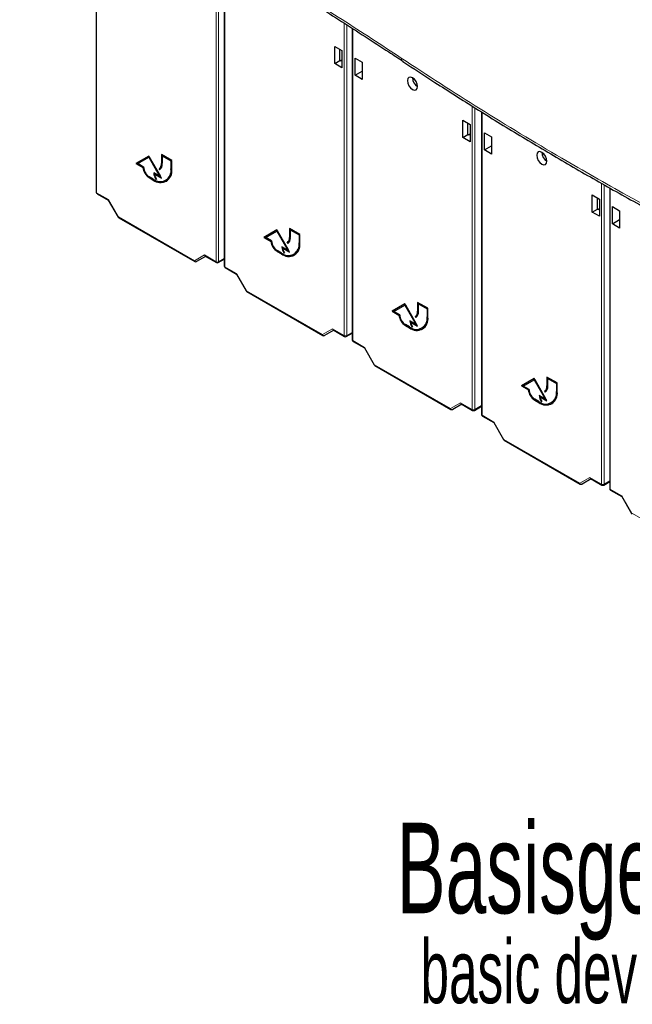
# Paper-space layout 'Blatt2' of a CAD drawing. Header units: millimetres. Extents: x 5 to 418, y 2 to 292.
# Tile 3 of 93: x 114 to 148, y 62 to 116. Entities that reach past the tile are written whole.
import ezdxf

# ---------------------------------------------------------------- set-up
doc = ezdxf.new("R2010")
doc.units = ezdxf.units.MM
doc.layers.add('SLD-0', color=7, linetype='Continuous')
doc.styles.add('SLDTEXTSTYLE0', font='TXT', dxfattribs={"width": 0.605})

psp = doc.layouts.new('Blatt2')

# ---------------------------------------------------------------- linework, layer by layer
at = {"color": 7, "linetype": 'Continuous', "lineweight": 25}
for p, q in [((118.074, 124.192), (118.074, 106.797)), ((125.145, 120.197), (125.145, 102.715)), ((132.216, 115.842), (132.216, 98.633)), ((131.246, 114.847), (131.646, 114.616)), ((131.246, 113.895), (131.246, 114.847)), ((131.534, 114.061), (131.534, 114.681)), ((131.646, 114.616), (131.646, 113.664)), ((131.246, 113.895), (131.534, 114.061)), ((131.646, 113.664), (131.246, 113.895)), ((131.556, 114.049), (131.534, 114.061)), ((131.556, 114.049), (131.646, 114.101)), ((132.367, 113.249), (132.367, 114.2)), ((132.367, 114.2), (132.766, 113.969)), ((132.766, 113.969), (132.766, 113.018)), ((132.367, 113.249), (132.766, 113.479)), ((132.766, 113.018), (132.367, 113.249)), ((135.557, 113.003), (135.631, 113.048)), ((139.358, 111.222), (139.358, 94.51)), ((138.317, 110.765), (138.717, 110.534)), ((138.317, 109.813), (138.317, 110.765)), ((138.605, 109.979), (138.605, 110.599)), ((138.717, 110.534), (138.717, 109.582)), ((138.317, 109.813), (138.605, 109.979)), ((138.627, 109.967), (138.605, 109.979)), ((138.627, 109.967), (138.717, 110.019)), ((139.508, 109.126), (139.508, 110.077)), ((139.508, 110.077), (139.908, 109.847)), ((138.717, 109.582), (138.317, 109.813)), ((139.508, 109.126), (139.908, 109.357)), ((139.908, 109.847), (139.908, 108.895)), ((120.976, 108.787), (120.268, 108.379)), ((120.976, 108.787), (120.297, 108.395)), ((121.683, 107.562), (120.976, 108.787)), ((122.248, 108.542), (121.683, 108.869)), ((121.683, 108.869), (121.683, 108.379)), ((121.711, 108.852), (121.711, 108.395)), ((121.753, 108.812), (121.725, 108.795)), ((121.725, 108.354), (121.725, 108.795)), ((121.725, 108.795), (122.206, 108.518)), ((121.753, 108.812), (122.234, 108.534)), ((139.908, 108.895), (139.508, 109.126)), ((142.699, 108.88), (142.772, 108.926)), ((120.297, 108.395), (120.268, 108.379)), ((120.268, 108.379), (120.653, 108.157)), ((120.297, 108.395), (120.681, 108.173)), ((120.371, 108.369), (120.976, 108.718)), ((120.693, 108.183), (120.371, 108.369)), ((121.004, 108.734), (120.976, 108.718)), ((120.976, 108.718), (121.58, 107.67)), ((121.004, 108.734), (121.608, 107.687)), ((122.234, 108.534), (122.206, 108.518)), ((122.206, 108.518), (122.206, 108.077)), ((122.234, 108.534), (122.234, 108.093)), ((122.248, 108.052), (122.248, 108.542)), ((120.681, 108.173), (120.653, 108.157)), ((121.58, 107.67), (121.258, 107.856)), ((121.329, 107.799), (121.301, 107.783)), ((121.301, 107.783), (121.683, 107.562)), ((121.329, 107.799), (121.654, 107.611)), ((121.578, 108.102), (121.55, 108.086)), ((121.55, 108.086), (121.58, 108.034)), ((121.578, 108.102), (121.607, 108.052)), ((121.608, 107.687), (121.58, 107.67)), ((121.23, 107.513), (121.004, 107.644)), ((121.004, 107.595), (121.23, 107.464)), ((121.032, 107.611), (121.258, 107.481)), ((121.393, 107.533), (121.366, 107.517)), ((121.366, 107.517), (121.404, 107.517)), ((121.92, 107.445), (121.948, 107.461)), ((118.124, 106.71), (118.747, 106.35)), ((145.459, 106.642), (145.859, 106.411)), ((145.459, 105.69), (145.459, 106.642)), ((146.429, 107.025), (146.429, 90.428)), ((118.746, 106.353), (119.285, 105.418)), ((145.747, 105.856), (145.747, 106.476)), ((145.859, 106.411), (145.859, 105.46)), ((145.459, 105.69), (145.747, 105.856)), ((145.859, 105.46), (145.459, 105.69)), ((145.769, 105.844), (145.747, 105.856)), ((145.769, 105.844), (145.859, 105.896)), ((146.579, 105.044), (146.579, 105.995)), ((146.579, 105.995), (146.979, 105.765)), ((146.979, 105.765), (146.979, 104.813)), ((119.322, 105.382), (123.519, 102.959)), ((146.579, 105.044), (146.979, 105.275)), ((146.979, 104.813), (146.579, 105.044)), ((128.047, 104.705), (127.339, 104.297)), ((128.047, 104.705), (127.368, 104.313)), ((127.442, 104.287), (128.047, 104.636)), ((128.754, 103.48), (128.047, 104.705)), ((128.075, 104.652), (128.047, 104.636)), ((128.047, 104.636), (128.651, 103.588)), ((128.075, 104.652), (128.68, 103.605)), ((129.319, 104.46), (128.754, 104.787)), ((128.754, 104.787), (128.754, 104.297)), ((128.782, 104.77), (128.782, 104.313)), ((128.824, 104.73), (128.796, 104.713)), ((128.796, 104.272), (128.796, 104.713)), ((128.796, 104.713), (129.277, 104.436)), ((128.824, 104.73), (129.305, 104.452)), ((129.305, 104.452), (129.277, 104.436)), ((129.277, 104.436), (129.277, 103.995)), ((129.305, 104.452), (129.305, 104.011)), ((129.319, 103.97), (129.319, 104.46)), ((127.368, 104.313), (127.339, 104.297)), ((127.339, 104.297), (127.724, 104.075)), ((127.368, 104.313), (127.752, 104.091)), ((127.764, 104.101), (127.442, 104.287)), ((127.752, 104.091), (127.724, 104.075)), ((128.649, 104.02), (128.621, 104.004)), ((128.621, 104.004), (128.651, 103.952)), ((128.649, 104.02), (128.678, 103.97)), ((128.301, 103.431), (128.075, 103.562)), ((128.075, 103.513), (128.301, 103.382)), ((128.103, 103.529), (128.329, 103.399)), ((128.651, 103.588), (128.329, 103.774)), ((128.4, 103.717), (128.372, 103.701)), ((128.372, 103.701), (128.754, 103.48)), ((128.4, 103.717), (128.725, 103.529)), ((128.464, 103.451), (128.437, 103.435)), ((128.437, 103.435), (128.475, 103.435)), ((128.68, 103.605), (128.651, 103.588)), ((128.991, 103.363), (129.019, 103.379)), ((124.121, 103.248), (123.62, 102.959)), ((124.091, 103.265), (124.717, 102.904)), ((124.817, 102.904), (125.145, 103.094)), ((125.195, 102.628), (125.818, 102.268)), ((125.817, 102.271), (126.356, 101.336)), ((126.393, 101.3), (130.59, 98.877)), ((135.118, 100.623), (134.411, 100.215)), ((135.118, 100.623), (134.439, 100.231)), ((135.825, 99.398), (135.118, 100.623)), ((136.39, 100.378), (135.825, 100.705)), ((135.825, 100.705), (135.825, 100.215)), ((135.853, 100.688), (135.853, 100.231)), ((135.895, 100.648), (135.867, 100.631)), ((135.867, 100.19), (135.867, 100.631)), ((135.867, 100.631), (136.348, 100.354)), ((135.895, 100.648), (136.376, 100.37)), ((134.439, 100.231), (134.411, 100.215)), ((134.411, 100.215), (134.795, 99.993)), ((134.439, 100.231), (134.823, 100.009)), ((134.513, 100.205), (135.118, 100.554)), ((134.835, 100.019), (134.513, 100.205)), ((135.146, 100.57), (135.118, 100.554)), ((135.118, 100.554), (135.722, 99.506)), ((135.146, 100.57), (135.751, 99.523)), ((136.376, 100.37), (136.348, 100.354)), ((136.348, 100.354), (136.348, 99.913)), ((136.376, 100.37), (136.376, 99.929)), ((136.39, 99.888), (136.39, 100.378)), ((134.823, 100.009), (134.795, 99.993)), ((135.722, 99.506), (135.401, 99.692)), ((135.471, 99.635), (135.443, 99.619)), ((135.443, 99.619), (135.825, 99.398)), ((135.471, 99.635), (135.796, 99.447)), ((135.721, 99.938), (135.692, 99.922)), ((135.692, 99.922), (135.722, 99.87)), ((135.721, 99.938), (135.749, 99.888)), ((131.192, 99.166), (130.691, 98.877)), ((131.162, 99.183), (131.788, 98.822)), ((131.888, 98.822), (132.216, 99.012)), ((135.372, 99.349), (135.146, 99.48)), ((135.146, 99.431), (135.372, 99.3)), ((135.174, 99.447), (135.401, 99.317)), ((135.535, 99.369), (135.508, 99.353)), ((135.508, 99.353), (135.546, 99.353)), ((135.751, 99.523), (135.722, 99.506)), ((136.062, 99.281), (136.09, 99.297)), ((132.266, 98.546), (132.889, 98.186)), ((132.888, 98.189), (133.428, 97.254)), ((133.464, 97.218), (137.661, 94.795)), ((142.259, 96.5), (141.552, 96.092)), ((142.259, 96.5), (141.581, 96.108)), ((141.655, 96.082), (142.259, 96.431)), ((142.967, 95.275), (142.259, 96.5)), ((142.288, 96.447), (142.259, 96.431)), ((142.259, 96.431), (142.864, 95.384)), ((142.288, 96.447), (142.892, 95.4)), ((143.532, 96.255), (142.967, 96.582)), ((142.967, 96.582), (142.967, 96.092)), ((142.995, 96.566), (142.995, 96.108)), ((143.037, 96.525), (143.009, 96.508)), ((143.009, 96.067), (143.009, 96.508)), ((143.009, 96.508), (143.49, 96.231)), ((143.037, 96.525), (143.518, 96.247)), ((141.581, 96.108), (141.552, 96.092)), ((141.552, 96.092), (141.937, 95.87)), ((141.581, 96.108), (141.965, 95.886)), ((141.977, 95.896), (141.655, 96.082)), ((141.965, 95.886), (141.937, 95.87)), ((142.862, 95.815), (142.834, 95.799)), ((142.834, 95.799), (142.864, 95.747)), ((142.862, 95.815), (142.891, 95.765)), ((143.518, 96.247), (143.49, 96.231)), ((143.49, 96.231), (143.49, 95.79)), ((143.518, 96.247), (143.518, 95.806)), ((143.532, 95.765), (143.532, 96.255)), ((142.514, 95.226), (142.288, 95.357)), ((142.288, 95.308), (142.514, 95.177)), ((142.316, 95.324), (142.542, 95.194)), ((142.864, 95.384), (142.542, 95.569)), ((142.613, 95.512), (142.584, 95.496)), ((142.584, 95.496), (142.967, 95.275)), ((142.613, 95.512), (142.938, 95.324)), ((142.677, 95.246), (142.65, 95.23)), ((142.65, 95.23), (142.688, 95.23)), ((142.892, 95.4), (142.864, 95.384)), ((138.263, 95.084), (137.762, 94.795)), ((138.233, 95.101), (138.859, 94.74)), ((138.959, 94.74), (139.358, 94.97)), ((143.204, 95.158), (143.232, 95.174)), ((139.408, 94.423), (140.031, 94.063)), ((140.03, 94.066), (140.569, 93.131)), ((140.606, 93.095), (144.803, 90.672)), ((145.404, 90.961), (144.904, 90.672)), ((145.375, 90.978), (146.001, 90.617)), ((146.101, 90.617), (146.429, 90.807)), ((146.479, 90.341), (147.102, 89.981)), ((147.101, 89.984), (147.64, 89.049))]:
    psp.add_line(p, q, dxfattribs=at)
at = {"color": 7, "linetype": 'Continuous', "lineweight": 18}
for p, q in [((118.103, 124.176), (118.103, 106.756)), ((124.696, 102.95), (124.696, 120.463)), ((124.836, 120.38), (124.836, 102.949)), ((125.174, 120.18), (125.174, 102.674)), ((131.767, 98.868), (131.767, 116.133)), ((131.907, 116.042), (131.907, 98.867)), ((132.246, 115.823), (132.246, 98.592)), ((138.838, 94.786), (138.838, 111.546)), ((138.978, 111.457), (138.978, 94.785)), ((139.387, 111.204), (139.387, 94.469)), ((121.711, 108.395), (121.683, 108.379)), ((122.234, 108.093), (122.206, 108.077)), ((121.032, 107.611), (121.004, 107.595)), ((121.258, 107.481), (121.23, 107.464)), ((145.98, 90.663), (145.98, 107.282)), ((146.12, 107.202), (146.12, 90.662)), ((118.103, 106.756), (118.75, 106.383)), ((146.458, 107.008), (146.458, 90.387)), ((118.75, 106.383), (119.301, 105.427)), ((119.301, 105.427), (123.498, 103.004)), ((128.782, 104.313), (128.754, 104.297)), ((129.305, 104.011), (129.277, 103.995)), ((128.103, 103.529), (128.075, 103.513)), ((128.329, 103.399), (128.301, 103.382)), ((123.498, 103.004), (124.05, 103.323)), ((124.05, 103.323), (124.696, 102.95)), ((124.836, 102.949), (125.145, 103.128)), ((125.174, 102.674), (125.821, 102.301)), ((125.821, 102.301), (126.372, 101.345)), ((126.372, 101.345), (130.569, 98.922)), ((135.853, 100.231), (135.825, 100.215)), ((136.376, 99.929), (136.348, 99.913)), ((130.569, 98.922), (131.121, 99.241)), ((131.121, 99.241), (131.767, 98.868)), ((131.907, 98.867), (132.216, 99.045)), ((135.174, 99.447), (135.146, 99.431)), ((135.401, 99.317), (135.372, 99.3)), ((132.246, 98.592), (132.892, 98.219)), ((132.892, 98.219), (133.443, 97.263)), ((133.443, 97.263), (137.64, 94.84)), ((142.995, 96.108), (142.967, 96.092)), ((143.518, 95.806), (143.49, 95.79)), ((142.316, 95.324), (142.288, 95.308)), ((142.542, 95.194), (142.514, 95.177)), ((137.64, 94.84), (138.192, 95.159)), ((138.192, 95.159), (138.838, 94.786)), ((138.978, 94.785), (139.358, 95.004)), ((139.387, 94.469), (140.034, 94.096)), ((140.034, 94.096), (140.585, 93.14)), ((140.585, 93.14), (144.782, 90.718)), ((144.782, 90.718), (145.334, 91.036)), ((145.334, 91.036), (145.98, 90.663)), ((146.12, 90.662), (146.429, 90.841)), ((146.458, 90.387), (147.105, 90.014)), ((147.105, 90.014), (147.656, 89.058)), ((147.656, 89.058), (151.853, 86.636))]:
    psp.add_line(p, q, dxfattribs=at)
at = {"color": 7, "linetype": 'Continuous', "lineweight": 25, "flags": 128}
for points in [[(135.542, 112.463), (135.65, 112.425), (135.742, 112.443), (135.803, 112.514), (135.825, 112.626), (135.803, 112.764), (135.742, 112.905), (135.65, 113.029), (135.542, 113.116), (135.434, 113.154), (135.342, 113.136), (135.281, 113.065), (135.259, 112.953), (135.281, 112.815), (135.342, 112.674), (135.434, 112.55), (135.542, 112.463)], [(142.684, 108.34), (142.792, 108.302), (142.884, 108.32), (142.945, 108.391), (142.967, 108.503), (142.945, 108.641), (142.884, 108.782), (142.792, 108.906), (142.684, 108.993), (142.575, 109.031), (142.484, 109.013), (142.422, 108.942), (142.401, 108.83), (142.422, 108.693), (142.484, 108.551), (142.575, 108.427), (142.684, 108.34)]]:
    psp.add_lwpolyline(points, dxfattribs=at)
at = {"color": 7, "linetype": 'Continuous', "lineweight": 18}
for centre, radius, start, end in [((135.159, 114.21), 0.241, 182.3681, 234.083), ((118.123, 106.801), 0.0494, 185.0787, 246.2415), ((118.153, 106.751), 0.0502, 174.3177, 234.3701), ((130.668, 85.73), 22.742, 119.9888, 120.0351), ((119.351, 105.422), 0.0502, 174.3177, 234.3701), ((123.582, 103.043), 0.0918, 204.6715, 294.7694), ((123.548, 103), 0.0502, 174.3177, 234.3701), ((124.767, 103.087), 0.154, 242.6565, 296.7662), ((124.746, 102.945), 0.0502, 174.3177, 234.3701), ((124.789, 102.943), 0.0476, 305.5752, 7.7049), ((125.194, 102.719), 0.0494, 185.0787, 246.2415), ((125.224, 102.669), 0.0502, 174.3177, 234.3701), ((137.739, 81.648), 22.742, 119.9888, 120.0351), ((126.422, 101.34), 0.0502, 174.3177, 234.3701), ((130.653, 98.961), 0.0918, 204.6715, 294.7694), ((130.619, 98.917), 0.0502, 174.3177, 234.3701), ((131.838, 99.005), 0.154, 242.6565, 296.7662), ((131.817, 98.863), 0.0502, 174.3177, 234.3701), ((131.86, 98.861), 0.0476, 305.5752, 7.7049), ((132.265, 98.637), 0.0494, 185.0787, 246.2415), ((132.296, 98.587), 0.0502, 174.3177, 234.3701), ((144.811, 77.566), 22.742, 119.9888, 120.0351), ((133.493, 97.258), 0.0502, 174.3177, 234.3701), ((137.724, 94.879), 0.0918, 204.6715, 294.7694), ((137.69, 94.835), 0.0502, 174.3177, 234.3701), ((138.909, 94.923), 0.154, 242.6565, 296.7662), ((138.888, 94.781), 0.0502, 174.3177, 234.3701), ((138.931, 94.779), 0.0476, 305.5752, 7.7049), ((139.407, 94.514), 0.0494, 185.0787, 246.2415), ((139.437, 94.464), 0.0502, 174.3177, 234.3701), ((151.952, 73.443), 22.742, 119.9888, 120.0351), ((140.635, 93.135), 0.0502, 174.3177, 234.3701), ((144.866, 90.756), 0.0918, 204.6715, 294.7694), ((144.832, 90.713), 0.0502, 174.3177, 234.3701), ((146.051, 90.8), 0.154, 242.6565, 296.7662), ((146.03, 90.658), 0.0502, 174.3177, 234.3701), ((146.073, 90.656), 0.0476, 305.5752, 7.7049), ((146.478, 90.432), 0.0494, 185.0787, 246.2415), ((146.508, 90.382), 0.0502, 174.3177, 234.3701), ((159.023, 69.361), 22.742, 119.9888, 120.0351), ((147.706, 89.053), 0.0502, 174.3177, 234.3701)]:
    psp.add_arc(centre, radius, start, end, dxfattribs=at)
at = {"color": 7, "linetype": 'Continuous', "lineweight": 25}
for centre, radius, start, end in [((136.136, 113.133), 0.595, 181.6006, 238.3941), ((143.278, 109.01), 0.595, 181.6006, 238.3941), ((121.362, 108.347), 0.322, 305.698, 5.6204), ((121.39, 108.364), 0.322, 305.698, 5.6204), ((121.375, 108.32), 0.352, 305.698, 5.6204), ((121.427, 108.25), 0.779, 186.8334, 237.1491), ((121.455, 108.266), 0.779, 186.8334, 237.1491), ((121.368, 108.214), 0.676, 182.6055, 237.3945), ((121.611, 107.98), 0.603, 230.7967, 9.214), ((121.628, 107.952), 0.629, 230.7967, 9.214), ((121.926, 107.881), 0.668, 182.1237, 213.0088), ((121.916, 107.893), 0.63, 184.9135, 203.641), ((121.924, 107.872), 0.63, 188.133, 214.2787), ((121.578, 108.01), 0.662, 304.0564, 7.2558), ((121.68, 108.069), 0.724, 234.3824, 294.3071), ((118.174, 106.797), 0.1, 180, 240.0027), ((119.372, 105.468), 0.1, 210, 240.0027), ((128.498, 104.168), 0.779, 186.8334, 237.1491), ((128.526, 104.184), 0.779, 186.8334, 237.1491), ((128.439, 104.132), 0.676, 182.6055, 237.3945), ((128.682, 103.898), 0.603, 230.7967, 9.214), ((128.699, 103.87), 0.629, 230.7967, 9.214), ((128.433, 104.265), 0.322, 305.698, 5.6204), ((128.462, 104.282), 0.322, 305.698, 5.6204), ((128.446, 104.238), 0.352, 305.698, 5.6204), ((128.649, 103.928), 0.662, 304.0564, 7.2558), ((128.997, 103.799), 0.668, 182.1237, 213.0088), ((128.751, 103.987), 0.724, 234.3824, 294.3071), ((128.892, 103.797), 0.534, 184.2787, 190.6499), ((128.995, 103.79), 0.63, 188.133, 214.2787), ((123.569, 103.045), 0.1, 240.0027, 300.0054), ((124.767, 102.991), 0.1, 240.0027, 299.9975), ((125.245, 102.715), 0.1, 180, 240.0027), ((126.443, 101.386), 0.1, 210, 240.0027), ((135.504, 100.183), 0.322, 305.698, 5.6204), ((135.533, 100.2), 0.322, 305.698, 5.6204), ((135.517, 100.156), 0.352, 305.698, 5.6204), ((135.569, 100.085), 0.779, 186.8334, 237.1491), ((135.597, 100.102), 0.779, 186.8334, 237.1491), ((135.51, 100.049), 0.676, 182.6055, 237.3945), ((135.753, 99.816), 0.603, 230.7967, 9.214), ((135.77, 99.788), 0.629, 230.7967, 9.214), ((136.068, 99.717), 0.668, 182.1237, 213.0088), ((135.963, 99.715), 0.534, 184.2787, 190.6499), ((136.066, 99.708), 0.63, 188.133, 214.2787), ((135.72, 99.845), 0.662, 304.0564, 7.2558), ((135.822, 99.905), 0.724, 234.3824, 294.3071), ((130.64, 98.963), 0.1, 240.0027, 300.0054), ((131.838, 98.909), 0.1, 240.0027, 299.9975), ((132.316, 98.633), 0.1, 180, 240.0027), ((133.514, 97.304), 0.1, 210, 240.0027), ((142.71, 95.963), 0.779, 186.8334, 237.1491), ((142.739, 95.979), 0.779, 186.8334, 237.1491), ((142.652, 95.927), 0.676, 182.6055, 237.3945), ((142.895, 95.693), 0.603, 230.7967, 9.214), ((142.911, 95.665), 0.629, 230.7967, 9.214), ((142.646, 96.06), 0.322, 305.698, 5.6204), ((142.674, 96.077), 0.322, 305.698, 5.6204), ((142.659, 96.033), 0.352, 305.698, 5.6204), ((142.862, 95.723), 0.662, 304.0564, 7.2558), ((143.21, 95.594), 0.668, 182.1237, 213.0088), ((142.964, 95.782), 0.724, 234.3824, 294.3071), ((143.2, 95.606), 0.63, 184.9134, 203.6358), ((143.208, 95.585), 0.63, 188.133, 214.2787), ((137.711, 94.881), 0.1, 240.0027, 300.0054), ((138.909, 94.827), 0.1, 240.0027, 299.9975), ((139.458, 94.51), 0.1, 180, 240.0027), ((140.656, 93.181), 0.1, 210, 240.0027), ((144.853, 90.758), 0.1, 240.0027, 300.0054), ((146.051, 90.704), 0.1, 240.0027, 299.9975), ((146.529, 90.428), 0.1, 180, 240.0027), ((147.727, 89.099), 0.1, 210, 240.0027)]:
    psp.add_arc(centre, radius, start, end, dxfattribs=at)
for centre, major_axis, ratio, start_param, end_param in [((118.82, 106.424), (0.0729, 0.0729), 0.317888, 2.441094, 3.056612), ((124.121, 103.364), (0, 0.107), 0.717434, 1.963397, 2.748877), ((125.891, 102.342), (0.0729, 0.0729), 0.317888, 2.441094, 3.056612), ((131.192, 99.282), (0, 0.107), 0.717434, 1.963397, 2.748877), ((132.963, 98.259), (0.0729, 0.0729), 0.317888, 2.441094, 3.056612), ((138.263, 95.2), (0, 0.107), 0.717434, 1.963397, 2.748877), ((140.104, 94.137), (0.0729, 0.0729), 0.317888, 2.441094, 3.056612), ((145.404, 91.077), (0, 0.107), 0.717434, 1.963397, 2.748877), ((147.175, 90.055), (0.0729, 0.0729), 0.317888, 2.441094, 3.056612)]:
    psp.add_ellipse(centre, major_axis=major_axis, ratio=ratio, start_param=start_param, end_param=end_param, dxfattribs=at)
at = {"color": 7, "linetype": 'Continuous', "lineweight": 18}
for points, knots in [([(113.854, 126.599), (115.671, 125.635), (119.307, 123.708), (124.101, 120.966), (128.206, 118.501), (131.666, 116.338), (133.834, 114.913), (134.918, 114.2)], [0, 0, 0, 0, 0.245654, 0.491536, 0.672204, 0.836068, 1, 1, 1, 1]), ([(134.918, 114.2), (136.358, 113.26), (139.239, 111.378), (143.424, 108.863), (147.878, 106.313), (150.899, 104.717), (152.674, 103.779)], [0, 0, 0, 0, 0.257626, 0.515528, 0.715375, 1, 1, 1, 1])]:
    psp.add_open_spline(points, degree=3, knots=knots, dxfattribs=at)
at = {"color": 7, "linetype": 'Continuous', "lineweight": 25}
for points, knots in [([(113.928, 126.395), (114.662, 126.011), (116.343, 125.134), (118.87, 123.77), (121.465, 122.333), (123.964, 120.904), (126.455, 119.431), (129.029, 117.864), (131.635, 116.229), (133.631, 114.93), (134.762, 114.192), (135.028, 114.019)], [0, 0, 0, 0, 0.098606, 0.225578, 0.344418, 0.456874, 0.576145, 0.699893, 0.829893, 0.959979, 1, 1, 1, 1]), ([(135.016, 114.013), (135.603, 113.626), (136.929, 112.754), (139.077, 111.386), (141.465, 109.916), (143.941, 108.444), (146.461, 106.997), (149.027, 105.577), (151.134, 104.443), (152.4, 103.792), (152.781, 103.596)], [0, 0, 0, 0, 0.105589, 0.238458, 0.378716, 0.519007, 0.65926, 0.799436, 0.939626, 1, 1, 1, 1])]:
    psp.add_open_spline(points, degree=3, knots=knots, dxfattribs=at)

# ---------------------------------------------------------------- texts
at = {"layer": 'SLD-0', "attachment_point": 1, "style": 'SLDTEXTSTYLE0'}
for s, insert, char_height in [('Basisgerät', (134.671, 71.963), 5), ('basic device', (135.983, 65.495), 3.5)]:
    psp.add_mtext(s, dxfattribs=dict(at, insert=insert, char_height=char_height))

doc.saveas('drawing.dxf')
